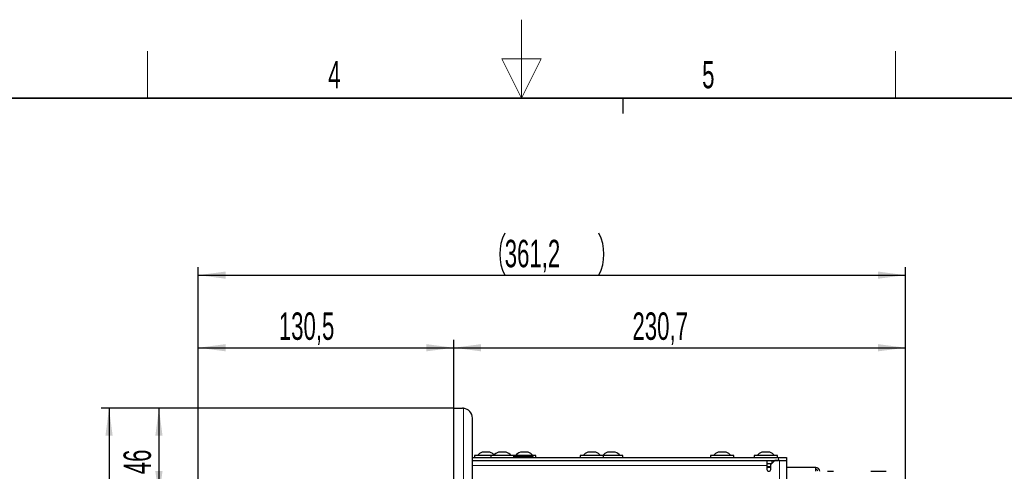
# Model space of a CAD drawing. Header units: millimetres. Extents: x 5 to 418, y 2 to 292.
# Tile 49 of 50: x 153 to 279, y 235 to 292. Entities that reach past the tile are written whole.
import ezdxf

# ---------------------------------------------------------------- set-up
doc = ezdxf.new("R2010")
doc.units = ezdxf.units.MM
doc.layers.add('SLD-0', color=7, linetype='Continuous')
doc.styles.add('SLDTEXTSTYLE1', font='TXT', dxfattribs={"width": 0.605})
doc.dimstyles.new('SLDDIMSTYLE0', dxfattribs={"dimtxt": 3.5, "dimasz": 3.5, "dimexe": 0, "dimexo": 0.0625, "dimgap": 0.875, "dimtad": 1, "dimlfac": 4, "dimrnd": 1e-09, "dimzin": 12, "dimdsep": 46, "dimtxsty": 'SLDTEXTSTYLE1', "dimsah": 1, "dimcen": 0.09, "dimadec": 0, "dimazin": 3, "dimtfac": 1, "dimtofl": 0, "dimtmove": 0, "dimatfit": 3, "dimfxl": 1, "dimfrac": 2, "dimtolj": 1, "dimtzin": 12, "dimarcsym": 0})
doc.dimstyles.new('SLDDIMSTYLE1', dxfattribs={"dimtxt": 3.5, "dimasz": 3.5, "dimexe": 0, "dimexo": 0.0625, "dimgap": 0.875, "dimtad": 1, "dimdec": 1, "dimlfac": 4, "dimrnd": 1e-09, "dimzin": 12, "dimdsep": 46, "dimtxsty": 'SLDTEXTSTYLE1', "dimsah": 1, "dimcen": 0.09, "dimadec": 0, "dimazin": 3, "dimtfac": 1, "dimtofl": 0, "dimtmove": 0, "dimatfit": 3, "dimfxl": 1, "dimfrac": 2, "dimtolj": 1, "dimtzin": 12, "dimarcsym": 0})

# ---------------------------------------------------------------- blocks, each defined once
blk = doc.blocks.new('_D_3')
at = {"layer": 'SLD-0', "color": 7}
for p, q in [((208.35, 242.88), (169.71, 242.88)), ((170.71, 242.88), (170.71, 231.38)), ((183.25, 231.38), (169.71, 231.38))]:
    blk.add_line(p, q, dxfattribs=at)
for points in [[(170.71, 242.88), (170.25, 239.38), (171.17, 239.38)], [(170.71, 231.38), (171.17, 234.88), (170.25, 234.88)]]:
    blk.add_solid(points, dxfattribs=at)
at = {"layer": 'SLD-0', "color": 7, "insert": (166.19, 234.46), "char_height": 3.5, "attachment_point": 1, "rotation": 90, "style": 'SLDTEXTSTYLE1'}
blk.add_mtext('46', dxfattribs=at)
blk = doc.blocks.new('_D_5')
at = {"layer": 'SLD-0', "color": 7}
for p, q in [((208.35, 242.88), (163.34, 242.88)), ((164.34, 242.88), (164.34, 111.38)), ((178.23, 111.38), (163.34, 111.38))]:
    blk.add_line(p, q, dxfattribs=at)
for centre, start, end in [((161.65, 175.77), 63.4349, 116.5651), ((161.65, 178.49), 243.4349, 296.5651)]:
    blk.add_arc(centre, 6.01, start, end, dxfattribs=at)
for points in [[(164.34, 242.88), (163.88, 239.38), (164.8, 239.38)], [(164.34, 111.38), (164.8, 114.88), (163.88, 114.88)]]:
    blk.add_solid(points, dxfattribs=at)
at = {"layer": 'SLD-0', "color": 7, "insert": (159.82, 173.12), "char_height": 3.5, "attachment_point": 1, "rotation": 90, "style": 'SLDTEXTSTYLE1'}
blk.add_mtext('526', dxfattribs=at)
blk = doc.blocks.new('_D_6')
at = {"layer": 'SLD-0', "color": 7}
for p, q in [((175.73, 231.38), (175.73, 251.61)), ((208.35, 242.88), (208.35, 251.61)), ((175.73, 250.61), (208.35, 250.61))]:
    blk.add_line(p, q, dxfattribs=at)
for points in [[(175.73, 250.61), (179.23, 250.15), (179.23, 251.07)], [(208.35, 250.61), (204.85, 251.07), (204.85, 250.15)]]:
    blk.add_solid(points, dxfattribs=at)
at = {"layer": 'SLD-0', "color": 7, "insert": (186.02, 255.12), "char_height": 3.5, "attachment_point": 1, "style": 'SLDTEXTSTYLE1'}
blk.add_mtext('130,5', dxfattribs=at)
blk = doc.blocks.new('_D_7')
at = {"layer": 'SLD-0', "color": 7}
for p, q in [((208.35, 242.88), (208.35, 251.61)), ((266.02, 234.42), (266.02, 251.61)), ((208.35, 250.61), (266.02, 250.61))]:
    blk.add_line(p, q, dxfattribs=at)
for points in [[(208.35, 250.61), (211.85, 250.15), (211.85, 251.07)], [(266.02, 250.61), (262.52, 251.07), (262.52, 250.15)]]:
    blk.add_solid(points, dxfattribs=at)
at = {"layer": 'SLD-0', "color": 7, "insert": (231.17, 255.12), "char_height": 3.5, "attachment_point": 1, "style": 'SLDTEXTSTYLE1'}
blk.add_mtext('230,7', dxfattribs=at)
blk = doc.blocks.new('_D_8')
at = {"layer": 'SLD-0', "color": 7}
for p, q in [((175.73, 231.38), (175.73, 260.88)), ((266.02, 233.57), (266.02, 260.88)), ((175.73, 259.88), (266.02, 259.88))]:
    blk.add_line(p, q, dxfattribs=at)
for centre, start, end in [((220.23, 262.57), 153.4349, 206.5651), ((221.52, 262.57), 333.4349, 26.5651)]:
    blk.add_arc(centre, 6.01, start, end, dxfattribs=at)
for points in [[(175.73, 259.88), (179.23, 259.42), (179.23, 260.34)], [(266.02, 259.88), (262.52, 260.34), (262.52, 259.42)]]:
    blk.add_solid(points, dxfattribs=at)
at = {"layer": 'SLD-0', "color": 7, "insert": (214.86, 264.39), "char_height": 3.5, "attachment_point": 1, "style": 'SLDTEXTSTYLE1'}
blk.add_mtext('361,2', dxfattribs=at)

msp = doc.modelspace()

# ---------------------------------------------------------------- linework, layer by layer
at = {"color": 7, "linetype": 'Continuous', "lineweight": 25}
for p, q in [((208.3525, 92.8814), (208.3525, 242.8815)), ((208.3525, 242.8815), (209.4775, 242.8815)), ((209.6025, 242.8752), (209.4775, 242.8815)), ((210.7275, 232.8528), (210.7275, 241.6315)), ((210.7275, 236.5815), (249.8275, 236.5815)), ((211.0025, 236.8315), (211.0025, 236.5815)), ((211.7493, 236.8315), (211.0025, 236.8315)), ((213.0775, 236.8315), (211.7493, 236.8315)), ((212.2307, 237.2565), (211.9775, 237.2565)), ((212.9775, 237.2565), (212.2307, 237.2565)), ((213.0775, 236.8315), (213.0775, 236.5815)), ((213.9724, 236.8315), (213.0775, 236.8315)), ((216.0275, 236.8315), (213.9724, 236.8315)), ((214.3558, 237.2565), (214.0525, 237.2565)), ((215.0525, 237.2565), (214.3558, 237.2565)), ((216.0275, 236.5815), (216.0275, 236.8315)), ((216.6243, 236.8315), (216.0275, 236.8315)), ((216.6351, 236.7065), (216.0275, 236.7065)), ((218.8275, 236.8315), (216.6243, 236.8315)), ((218.4775, 236.7065), (216.6351, 236.7065)), ((217.1057, 237.2565), (216.8525, 237.2565)), ((217.8525, 237.2565), (217.1057, 237.2565)), ((218.4775, 236.5815), (218.4775, 236.7065)), ((218.8275, 236.5815), (218.8275, 236.8315)), ((224.5025, 236.8315), (224.5025, 236.5815)), ((225.2493, 236.8315), (224.5025, 236.8315)), ((227.4525, 236.8315), (225.2493, 236.8315)), ((225.7307, 237.2565), (225.4775, 237.2565)), ((226.4775, 237.2565), (225.7307, 237.2565)), ((227.4525, 236.5815), (227.4525, 236.8315)), ((227.7493, 236.8315), (227.4525, 236.8315)), ((229.9525, 236.8315), (227.7493, 236.8315)), ((228.2307, 237.2565), (227.9775, 237.2565)), ((228.9775, 237.2565), (228.2307, 237.2565)), ((229.9525, 236.5815), (229.9525, 236.8315)), ((241.1525, 236.8315), (241.1525, 236.5815)), ((242.0473, 236.8315), (241.1525, 236.8315)), ((244.1025, 236.8315), (242.0473, 236.8315)), ((242.4308, 237.2565), (242.1275, 237.2565)), ((243.1275, 237.2565), (242.4308, 237.2565)), ((244.1025, 236.5815), (244.1025, 236.8315)), ((246.7275, 236.8315), (246.7275, 236.5815)), ((247.6224, 236.8315), (246.7275, 236.8315)), ((249.6775, 236.8315), (247.6224, 236.8315)), ((248.0058, 237.2565), (247.7025, 237.2565)), ((248.7025, 237.2565), (248.0058, 237.2565)), ((249.6775, 236.5815), (249.6775, 236.8315)), ((249.8275, 236.5815), (250.8275, 236.5815)), ((250.8275, 236.5815), (250.8275, 236.2065)), ((210.7275, 236.2065), (249.8275, 236.2065)), ((248.3275, 236.2065), (248.3275, 235.5815)), ((248.3275, 235.8315), (248.9525, 235.8315)), ((248.3275, 235.5815), (248.3275, 235.0815)), ((248.8275, 235.3315), (248.3275, 235.3315)), ((249.3275, 236.2065), (248.8275, 235.7065)), ((248.8275, 235.0815), (248.8275, 235.7065)), ((248.9525, 236.2065), (248.9525, 235.8315)), ((249.9525, 236.2065), (249.3275, 236.2065)), ((249.9525, 236.2065), (250.8275, 236.2065)), ((250.8275, 236.2065), (250.8275, 202.1565)), ((254.5775, 235.3315), (250.8275, 235.3315)), ((254.5775, 234.8315), (254.5775, 235.3315))]:
    msp.add_line(p, q, dxfattribs=at)
at = {"color": 7, "linetype": 'Continuous', "lineweight": 18}
for p, q in [((209.6025, 92.8877), (209.6025, 242.8752)), ((249.8275, 236.2065), (249.8275, 236.5815)), ((248.3275, 235.5815), (210.7275, 235.5815)), ((248.8275, 235.4565), (248.3275, 235.4565)), ((249.9525, 236.2065), (249.9525, 202.1565))]:
    msp.add_line(p, q, dxfattribs=at)
at = {"color": 7, "linetype": 'Continuous', "lineweight": 25}
for centre, radius, start, end in [((209.4775, 241.6315), 1.25, 0, 84.26083), ((212.2151, 236.2851), 1, 103.741315, 146.881112), ((212.74, 236.2851), 1, 39.191463, 76.258685), ((214.2901, 236.2851), 1, 103.741315, 146.881112), ((214.815, 236.2851), 1, 33.118888, 76.258685), ((217.0901, 236.2851), 1, 103.741315, 146.881112), ((217.615, 236.2851), 1, 33.118888, 76.258685), ((225.7151, 236.2851), 1, 103.741315, 146.881112), ((226.24, 236.2851), 1, 33.118888, 76.258685), ((228.2151, 236.2851), 1, 103.741315, 146.881112), ((228.74, 236.2851), 1, 33.118888, 76.258685), ((242.3651, 236.2851), 1, 103.741315, 146.881112), ((242.89, 236.2851), 1, 33.118888, 76.258685), ((247.9401, 236.2851), 1, 103.741315, 146.881112), ((248.465, 236.2851), 1, 33.118888, 76.258685), ((248.5775, 235.0815), 0.25, 180, 0), ((254.5775, 234.8315), 0.5, 360, 90), ((254.5775, 234.8315), 0.25, 0, 90)]:
    msp.add_arc(centre, radius, start, end, dxfattribs=at)
for points, knots in [([(256.0775, 234.8315), (256.2024, 234.8315), (256.4527, 234.8315), (256.708, 234.8315), (256.8095, 234.8315), (256.8531, 234.8315)], [0, 0, 0, 0, 0.3621865, 0.7257688, 1, 1, 1, 1]), ([(261.6001, 234.8315), (261.6818, 234.8315), (261.8461, 234.8315), (262.2621, 234.8315), (262.8255, 234.8315), (263.3261, 234.8315), (263.5775, 234.8315)], [0, 0, 0, 0, 0.208768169, 0.419594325, 0.708565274, 1, 1, 1, 1])]:
    msp.add_open_spline(points, degree=3, knots=knots, dxfattribs=at)
at = {"layer": 'SLD-0', "lineweight": 18}
for p, q in [((217, 292.5), (217, 282.5)), ((169.25, 282.5), (169.25, 288.5)), ((264.75, 282.5), (264.75, 288.5)), ((219.5, 287.5), (214.5, 287.5)), ((214.5, 287.5), (217, 282.5)), ((217, 282.5), (219.5, 287.5))]:
    msp.add_line(p, q, dxfattribs=at)
at = {"layer": 'SLD-0', "lineweight": 35}
msp.add_line((408, 282.5), (26, 282.5), dxfattribs=at)
at = {"layer": 'SLD-0'}
msp.add_line((230, 280.5), (230, 282.5), dxfattribs=at)
msp.add_line((230, 280.5), (230, 282.5), dxfattribs=at)

# ---------------------------------------------------------------- texts
at = {"layer": 'SLD-0', "char_height": 3.5, "attachment_point": 2, "style": 'SLDTEXTSTYLE1'}
for s, insert in [('4', (193.1027, 287.243)), ('5', (240.8527, 287.243))]:
    msp.add_mtext(s, dxfattribs=dict(at, insert=insert))

# ---------------------------------------------------------------- dimensions: what is measured, and where the dimension line sits
at = {"layer": 'SLD-0', "color": 7}
dim = msp.add_linear_dim(base=(266.022, 259.8815), p1=(175.7275, 231.3815), p2=(266.022, 233.5683), text='(<>)', dimstyle='SLDDIMSTYLE1', dxfattribs=at)
dim.commit()
dim.dimension.update_dxf_attribs({"geometry": '_D_8', "text_midpoint": (220.8748, 259.8815), "dimtype": 160})
for base, p1, p2, dimstyle, picture, middle in [((208.3525, 250.6072), (175.7275, 231.3815), (208.3525, 242.8815), 'SLDDIMSTYLE0', '_D_6', (192.04, 250.6072)), ((266.022, 250.6072), (208.3525, 242.8815), (266.022, 234.419), 'SLDDIMSTYLE1', '_D_7', (237.1873, 250.6072))]:
    dim = msp.add_linear_dim(base=base, p1=p1, p2=p2, dimstyle=dimstyle, dxfattribs=at)
    dim.commit()
    dim.dimension.update_dxf_attribs({"geometry": picture, "text_midpoint": middle, "dimtype": 160})
dim = msp.add_linear_dim(base=(164.3351, 111.3815), p1=(208.3525, 242.8815), p2=(178.2275, 111.3815), angle=90, text='(<>)', dimstyle='SLDDIMSTYLE0', dxfattribs=at)
dim.commit()
dim.dimension.update_dxf_attribs({"geometry": '_D_5', "text_midpoint": (164.3351, 177.1315), "dimtype": 160})
dim = msp.add_linear_dim(base=(170.7052, 231.3815), p1=(208.3525, 242.8815), p2=(183.2525, 231.3815), angle=90, dimstyle='SLDDIMSTYLE0', dxfattribs=at)
dim.commit()
dim.dimension.update_dxf_attribs({"geometry": '_D_3', "text_midpoint": (170.7052, 237.1315), "dimtype": 160})

doc.saveas('drawing.dxf')
